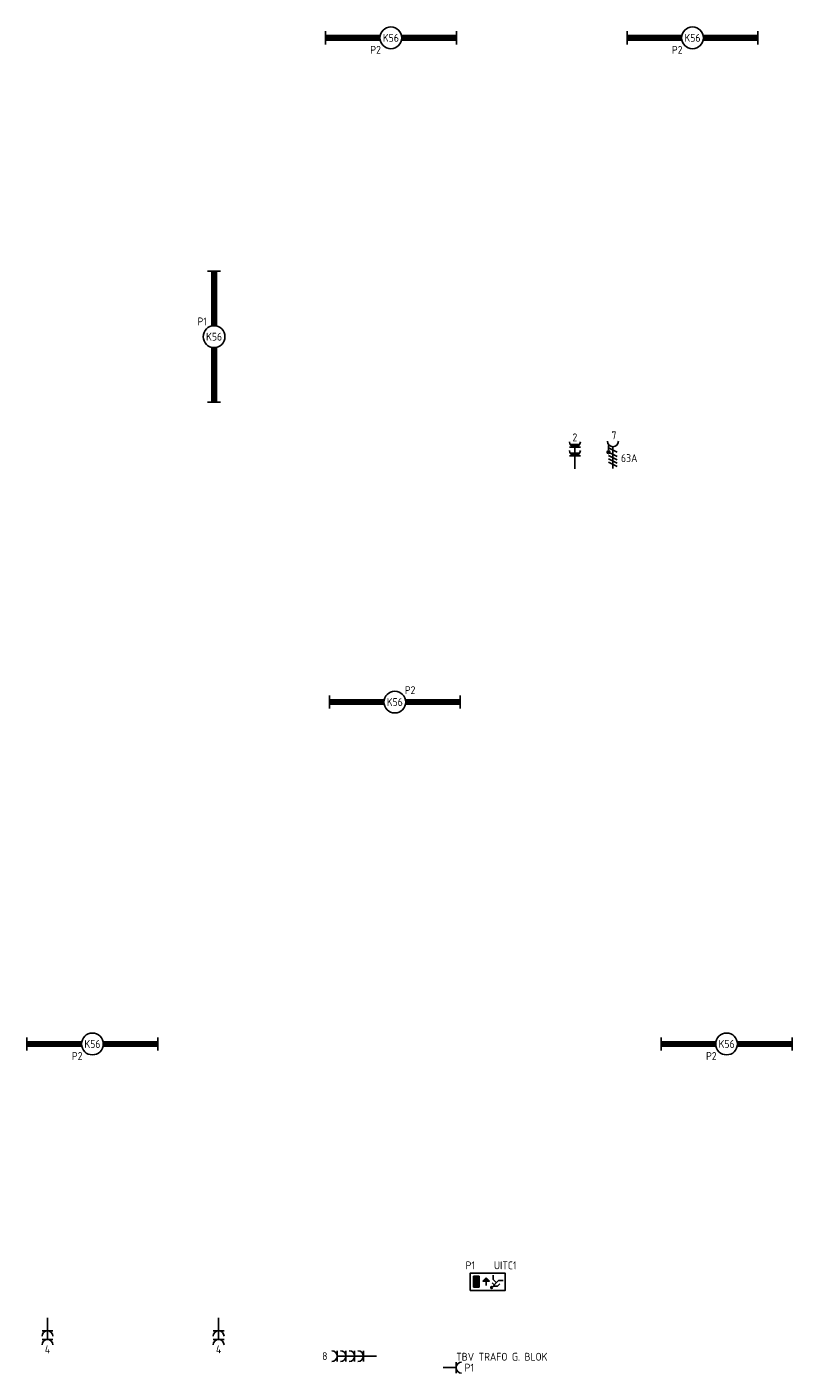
# Model space of a CAD drawing. Header units: millimetres. Extents: x 84152 to 132970, y 139979 to 175450.
# Tile 3 of 16: x 87107 to 95874, y 157685 to 173118. Entities that reach past the tile are written whole.
import ezdxf
from ezdxf.enums import TextEntityAlignment as Align

# ---------------------------------------------------------------- set-up
doc = ezdxf.new("R2010")
doc.units = ezdxf.units.MM
doc.layers.get('0').update_dxf_attribs({"linetype": 'CONTINUOUS'})
for name, color, linetype in [('EB62203-_ATTRIB', 2, 'CONTINUOUS'), ('EB62208-_ATTRIB', 2, 'CONTINUOUS'), ('EB63101-_ATTRIB', 2, 'CONTINUOUS'), ('EB63202-_ATTRIB', 2, 'CONTINUOUS'), ('EL62203-_KRACHT-WCD230', 3, 'CONTINUOUS'), ('EL62208-_KRACHT-WCD400', 3, 'CONTINUOUS'), ('EL63101-_LICHT-ARM', 3, 'CONTINUOUS'), ('EL63202-_NOODVRL-TXT', 3, 'CONTINUOUS')]:
    doc.layers.add(name, color=color, linetype=linetype)
doc.styles.add('1_8', font='iso', dxfattribs={"width": 0.7, "height": 1.8})
doc.styles.add('NORATT', font='isocp.shx')

# ---------------------------------------------------------------- blocks, each defined once
blk = doc.blocks.new('ES3W2A')
at = {"color": 0}
for p, q in [((1.25, 2), (-1.25, 2)), ((1.25, 0), (-1.25, 0)), ((0, 2), (0, -3))]:
    blk.add_line(p, q, dxfattribs=at)
for centre in [(0, 3.25), (0, 1.25)]:
    blk.add_arc(centre, 1.25, 180, 0, dxfattribs=at)
at = {"color": 0, "style": 'NORATT', "flags": 8}
blk.add_attdef('GROEP', text='', height=1.8, rotation=90, dxfattribs=at).set_placement((0, 5), align=Align.MIDDLE_CENTER)
at = {"color": 0, "style": 'NORATT'}
for tag, flags, p in [('VERMOGEN', 9, (-2.5, 2.5)), ('KAST', 9, (-2.5, 5)), ('GELIJK', 9, (-2.5, 0)), ('SCHAK', 8, (-1, -1.5))]:
    blk.add_attdef(tag, text='', height=1.8, dxfattribs=dict(at, flags=flags)).set_placement(p, align=Align.MIDDLE_RIGHT)
for tag, flags, p in [('DOEL', 8, (2.5, 2.5)), ('M_CODE', 9, (2.5, 0)), ('TAL', 8, (1, -1.5))]:
    blk.add_attdef(tag, text='', height=1.8, dxfattribs=dict(at, flags=flags)).set_placement(p, align=Align.MIDDLE_LEFT)
blk = doc.blocks.new('EK3T30')
at = {"color": 0}
for p, q in [((-15, -1.5), (-15, 1.5)), ((-15, 0.52), (-2.44, 0.52)), ((-15, 0.17), (-2.49, 0.17)), ((2.44, 0.52), (15, 0.52)), ((2.49, 0.17), (15, 0.17)), ((15, -1.5), (15, 1.5)), ((-15, -0.17), (-2.49, -0.17)), ((-15, -0.52), (-2.44, -0.52)), ((2.44, -0.52), (15, -0.52)), ((2.49, -0.17), (15, -0.17))]:
    blk.add_line(p, q, dxfattribs=at)
blk.add_circle((0, 0), 2.5, dxfattribs=at)
at = {"color": 0, "style": 'NORATT', "flags": 9}
blk.add_attdef('GELIJK', text='', height=1.8, dxfattribs=at).set_placement((3.5, 5), align=Align.MIDDLE_CENTER)
at = {"color": 0, "style": 'NORATT'}
for tag, flags, p in [('SCHAK', 8, (3.5, 2.8)), ('A_CODE', 8, (0, 0)), ('GROEP', 8, (-3.5, -2.8)), ('KAST', 9, (3.5, -2.8))]:
    blk.add_attdef(tag, text='', height=1.8, dxfattribs=dict(at, flags=flags)).set_placement(p, align=Align.MIDDLE)
blk = doc.blocks.new('ES3W2W')
at = {"color": 0}
for p, q in [((1.25, 2), (-1.25, 2)), ((1.25, 0), (-1.25, 0)), ((1.07, 2.6), (-1.07, 2.6)), ((1.07, 0.6), (-1.07, 0.6)), ((0.81, 2.3), (-0.81, 2.3)), ((0.81, 0.3), (-0.81, 0.3)), ((0, 2), (0, -3))]:
    blk.add_line(p, q, dxfattribs=at)
for centre in [(0, 3.25), (0, 1.25)]:
    blk.add_arc(centre, 1.25, 180, 0, dxfattribs=at)
at = {"style": '1_8'}
for tag, flags, p in [('VERMOGEN', 9, (-2.5, 6.25)), ('SCHAK', 8, (2.5, 6.25)), ('GROEP', 8, (0, 4.25)), ('TAL', 8, (2.5, 6.25)), ('KAST', 9, (7, 6.25))]:
    blk.add_attdef(tag, text='', height=1.8, rotation=90, dxfattribs=dict(at, flags=flags)).set_placement(p, align=Align.MIDDLE_CENTER)
at = {"style": '1_8', "flags": 8}
blk.add_attdef('DOEL', text='', height=1.8, rotation=90, dxfattribs=at).set_placement((-2.5, 2.75), align=Align.MIDDLE_LEFT)
at = {"style": '1_8', "flags": 9}
blk.add_attdef('M_CODE', text='', height=1.8, dxfattribs=at).set_placement((0, 0), align=Align.MIDDLE_CENTER)
blk = doc.blocks.new('ES2W4A')
at = {"color": 1}
for p, q in [((-1.2, 0.48), (-1.2, 1.02)), ((-1.07, 0.42), (-1.07, 1.08)), ((-1, 2.25), (-1, 1.25)), ((-1, 1.75), (1, 0.75)), ((-1, 0.75), (1, -0.25)), ((-1, 0), (1, -1)), ((-0.93, 0.42), (-0.93, 1.08)), ((-0.8, 0.48), (-0.8, 1.02)), ((-1, -0.75), (1, -1.75)), ((-1, -1.5), (1, -2.5))]:
    blk.add_line(p, q, dxfattribs=at)
at = {"color": 0}
blk.add_line((0, 2), (0, -3), dxfattribs=at)
at = {"color": 1}
blk.add_circle((-1, 0.75), 0.333, dxfattribs=at)
at = {"color": 0}
blk.add_arc((0, 3.25), 1.25, 180, 0, dxfattribs=at)
at = {"style": '1_8'}
for tag, flags, p in [('VERMOGEN', 9, (-3.75, 5.5)), ('GROEP', 8, (1.25, 5.5)), ('TAL', 8, (-3.75, 5.5)), ('DOEL', 8, (-1.25, 5.5)), ('KAST', 9, (3.75, 5.5))]:
    blk.add_attdef(tag, text='', height=1.8, rotation=90, dxfattribs=dict(at, flags=flags)).set_placement(p, align=Align.MIDDLE_LEFT)
at = {"color": 0, "style": '1_8', "width": 0.7, "flags": 8}
blk.add_attdef('SCHAK', text='', height=1.8, rotation=90, dxfattribs=at).set_placement((3.75, 4.25), align=Align.MIDDLE_LEFT)
at = {"style": '1_8', "flags": 9}
blk.add_attdef('M_CODE', text='', height=1.8, dxfattribs=at).set_placement((0, 0), align=Align.MIDDLE_CENTER)
blk = doc.blocks.new('ES3N026')
at = {"color": 2}
for p, q in [((-1.5, 0.75), (-1, 0.25)), ((0.38, -0.88), (0.38, 0.87)), ((-0.23, -0.27), (-0.23, -0.13)), ((-0.03, -0.47), (-0.03, -0.13)), ((0.17, -0.68), (0.17, -0.13)), ((0.57, -0.68), (0.57, -0.13)), ((0.77, -0.47), (0.77, -0.13)), ((0.97, -0.27), (0.97, -0.13))]:
    blk.add_line(p, q, dxfattribs=at)
at = {"color": 0}
for p, q in [((2.25, 1.25), (2.25, -1.25)), ((2.5, 1.25), (2.5, -1.25)), ((2.75, 1.25), (2.75, -1.25)), ((3, 1.25), (3, -1.25))]:
    blk.add_line(p, q, dxfattribs=at)
for points in [[(4.01, 2.01), (4.01, -1.98), (-3.99, -1.98), (-3.99, 2.01)], [(3.25, -1.25), (2, -1.25), (2, 1.25), (3.25, 1.25)]]:
    blk.add_lwpolyline(points, close=True, dxfattribs=at)
at = {"color": 2}
for points in [[(-0.75, 1.5), (-2.5, -0.25), (-3.5, -0.25)], [(-1.25, 1), (-2.25, 1), (-2.75, 0.5)], [(-2, 0.25), (-1.25, -0.5), (-1.25, -1.5)]]:
    blk.add_lwpolyline(points, dxfattribs=at)
blk.add_lwpolyline([(0.38, -0.88), (1.12, -0.13), (-0.37, -0.13)], close=True, dxfattribs=at)
blk.add_circle((-0.87, 1.35), 0.2, dxfattribs=at)
at = {"color": 0, "style": 'NORATT'}
for tag, flags, p in [('KAST', 9, (-4, 3.75)), ('NUMMER', 8, (4, 3.75)), ('A_CODE', 8, (-4, -3.75)), ('GROEP', 8, (4, -3.75))]:
    blk.add_attdef(tag, text='', height=1.8, dxfattribs=dict(at, flags=flags)).set_placement(p, align=Align.MIDDLE)
blk = doc.blocks.new('ES3W1A')
at = {"color": 0}
for p, q in [((1.25, 0), (-1.25, 0)), ((0, 0), (0, -3))]:
    blk.add_line(p, q, dxfattribs=at)
blk.add_arc((0, 1.25), 1.25, 180, 0, dxfattribs=at)
at = {"color": 0, "style": 'NORATT', "flags": 8}
blk.add_attdef('GROEP', text='', height=1.8, rotation=90, dxfattribs=at).set_placement((0, 3), align=Align.MIDDLE_CENTER)
at = {"color": 0, "style": 'NORATT'}
for tag, flags, p in [('VERMOGEN', 9, (-2.5, 2.5)), ('KAST', 9, (-2.5, 5)), ('GELIJK', 9, (-2.5, 0)), ('SCHAK', 8, (-1, -1.5))]:
    blk.add_attdef(tag, text='', height=1.8, dxfattribs=dict(at, flags=flags)).set_placement(p, align=Align.MIDDLE_RIGHT)
for tag, flags, p in [('DOEL', 8, (2.5, 2.5)), ('M_CODE', 9, (2.5, 0)), ('TAL', 8, (1, -1.5))]:
    blk.add_attdef(tag, text='', height=1.8, dxfattribs=dict(at, flags=flags)).set_placement(p, align=Align.MIDDLE_LEFT)
blk = doc.blocks.new('ES3W4A')
at = {"color": 0}
for p, q in [((1.25, 6), (-1.25, 6)), ((1.25, 4), (-1.25, 4)), ((0, 6), (0, -3)), ((1.25, 2), (-1.25, 2)), ((1.25, 0), (-1.25, 0))]:
    blk.add_line(p, q, dxfattribs=at)
for centre in [(0, 7.25), (0, 5.25), (0, 3.25), (0, 1.25)]:
    blk.add_arc(centre, 1.25, 180, 0, dxfattribs=at)
at = {"color": 0, "style": 'NORATT', "flags": 8}
blk.add_attdef('GROEP', text='', height=1.8, rotation=90, dxfattribs=at).set_placement((0, 9), align=Align.MIDDLE_CENTER)
at = {"color": 0, "style": 'NORATT'}
for tag, flags, p in [('VERMOGEN', 9, (-2.5, 2.5)), ('KAST', 9, (-2.5, 5)), ('GELIJK', 9, (-2.5, 0)), ('SCHAK', 8, (-1, -1.5))]:
    blk.add_attdef(tag, text='', height=1.8, dxfattribs=dict(at, flags=flags)).set_placement(p, align=Align.MIDDLE_RIGHT)
for tag, flags, p in [('DOEL', 8, (2.5, 2.5)), ('M_CODE', 9, (2.5, 0)), ('TAL', 8, (1, -1.5))]:
    blk.add_attdef(tag, text='', height=1.8, dxfattribs=dict(at, flags=flags)).set_placement(p, align=Align.MIDDLE_LEFT)

msp = doc.modelspace()

# ---------------------------------------------------------------- block references
at = {"layer": 'EL62203-_KRACHT-WCD230'}
ref = msp.add_blockref('ES3W2W', (93386, 168200), dxfattribs=dict(at, xscale=50, yscale=50, zscale=50))
ref.add_attrib('GROEP', '2', dxfattribs={"layer": 'EB62203-_ATTRIB', "color": 1, "height": 90, "style": '1_8', "flags": 8}).set_placement((93386, 168413), align=Align.MIDDLE_CENTER)
ref = msp.add_blockref('ES3W2A', (87342, 158170), dxfattribs=dict(at, xscale=50, yscale=50, zscale=50, rotation=180))
ref.add_attrib('GROEP', '4', dxfattribs={"layer": 'EB62203-_ATTRIB', "color": 1, "height": 90, "style": '1_8', "flags": 8}).set_placement((87342, 157957), align=Align.MIDDLE_CENTER)
ref = msp.add_blockref('ES3W2A', (89303, 158170), dxfattribs=dict(at, xscale=50, yscale=50, zscale=50, rotation=180))
ref.add_attrib('GROEP', '4', dxfattribs={"layer": 'EB62203-_ATTRIB', "color": 1, "height": 90, "style": '1_8', "flags": 8}).set_placement((89303, 157957), align=Align.MIDDLE_CENTER)
ref = msp.add_blockref('ES3W4A', (90962, 157879), dxfattribs=dict(at, xscale=50, yscale=50, zscale=50, rotation=90))
ref.add_attrib('GROEP', '8', dxfattribs={"layer": 'EB62203-_ATTRIB', "color": 1, "height": 90, "style": 'NORATT', "flags": 8}).set_placement((90550, 157879), align=Align.MIDDLE_RIGHT)
ref = msp.add_blockref('ES3W1A', (92025, 157747, 1050), dxfattribs=dict(at, xscale=50, yscale=50, zscale=50, rotation=270))
ref.add_attrib('DOEL', 'TBV TRAFO G. BLOK', dxfattribs={"layer": 'EB62203-_ATTRIB', "color": 1, "height": 90, "style": 'NORATT', "flags": 8}).set_placement((92025, 157872, 1050), align=Align.MIDDLE_LEFT)
ref.add_attrib('GROEP', 'P1', dxfattribs={"layer": 'EB62203-_ATTRIB', "color": 1, "height": 90, "style": 'NORATT', "flags": 8}).set_placement((92175, 157747, 1050), align=Align.MIDDLE_CENTER)
at = {"layer": 'EL62208-_KRACHT-WCD400'}
ref = msp.add_blockref('ES2W4A', (93821, 168205), dxfattribs=dict(at, xscale=50, yscale=50, zscale=50))
ref.add_attrib('DOEL', '63A', dxfattribs={"layer": 'EB62208-_ATTRIB', "color": 1, "height": 90, "style": '1_8', "flags": 8}).set_placement((93914, 168175), align=Align.MIDDLE_LEFT)
ref.add_attrib('GROEP', '7', dxfattribs={"layer": 'EB62208-_ATTRIB', "color": 1, "height": 90, "style": '1_8', "flags": 8}).set_placement((93805, 168436), align=Align.MIDDLE_LEFT)
at = {"layer": 'EL63101-_LICHT-ARM'}
ref = msp.add_blockref('EK3T30', (91277, 172993), dxfattribs=dict(at, xscale=50, yscale=50, zscale=50))
ref.add_attrib('A_CODE', 'K56', dxfattribs={"layer": 'EB63101-_ATTRIB', "color": 1, "height": 90, "style": '1_8', "flags": 8}).set_placement((91277, 172993), align=Align.MIDDLE)
ref.add_attrib('GROEP', 'P2', dxfattribs={"layer": 'EB63101-_ATTRIB', "color": 1, "height": 90, "style": '1_8', "flags": 8}).set_placement((91102, 172856), align=Align.MIDDLE)
ref = msp.add_blockref('EK3T30', (94733, 172993), dxfattribs=dict(at, xscale=50, yscale=50, zscale=50))
ref.add_attrib('A_CODE', 'K56', dxfattribs={"layer": 'EB63101-_ATTRIB', "color": 1, "height": 90, "style": '1_8', "flags": 8}).set_placement((94733, 172993), align=Align.MIDDLE)
ref.add_attrib('GROEP', 'P2', dxfattribs={"layer": 'EB63101-_ATTRIB', "color": 1, "height": 90, "style": '1_8', "flags": 8}).set_placement((94558, 172856), align=Align.MIDDLE)
ref = msp.add_blockref('EK3T30', (89251, 169567), dxfattribs=dict(at, xscale=50, yscale=50, zscale=50, rotation=270))
ref.add_attrib('A_CODE', 'K56', dxfattribs={"layer": 'EB63101-_ATTRIB', "color": 1, "height": 90, "style": '1_8', "flags": 8}).set_placement((89251, 169567), align=Align.MIDDLE)
ref.add_attrib('GROEP', 'P1', dxfattribs={"layer": 'EB63101-_ATTRIB', "color": 1, "height": 90, "style": '1_8', "flags": 8}).set_placement((89114, 169742), align=Align.MIDDLE)
ref = msp.add_blockref('EK3T30', (91322, 165378), dxfattribs=dict(at, xscale=50, yscale=50, zscale=50, rotation=180))
ref.add_attrib('A_CODE', 'K56', dxfattribs={"layer": 'EB63101-_ATTRIB', "color": 1, "height": 90, "style": '1_8', "flags": 8}).set_placement((91322, 165378), align=Align.MIDDLE)
ref.add_attrib('GROEP', 'P2', dxfattribs={"layer": 'EB63101-_ATTRIB', "color": 1, "height": 90, "style": '1_8', "flags": 8}).set_placement((91497, 165515), align=Align.MIDDLE)
ref = msp.add_blockref('EK3T30', (87857, 161458), dxfattribs=dict(at, xscale=50, yscale=50, zscale=50))
ref.add_attrib('A_CODE', 'K56', dxfattribs={"layer": 'EB63101-_ATTRIB', "color": 1, "height": 90, "style": '1_8', "flags": 8}).set_placement((87857, 161458), align=Align.MIDDLE)
ref.add_attrib('GROEP', 'P2', dxfattribs={"layer": 'EB63101-_ATTRIB', "color": 1, "height": 90, "style": '1_8', "flags": 8}).set_placement((87682, 161320), align=Align.MIDDLE)
ref = msp.add_blockref('EK3T30', (95124, 161458), dxfattribs=dict(at, xscale=50, yscale=50, zscale=50))
ref.add_attrib('A_CODE', 'K56', dxfattribs={"layer": 'EB63101-_ATTRIB', "color": 1, "height": 90, "style": '1_8', "flags": 8}).set_placement((95124, 161458), align=Align.MIDDLE)
ref.add_attrib('GROEP', 'P2', dxfattribs={"layer": 'EB63101-_ATTRIB', "color": 1, "height": 90, "style": '1_8', "flags": 8}).set_placement((94949, 161320), align=Align.MIDDLE)
at = {"layer": 'EL63202-_NOODVRL-TXT'}
ref = msp.add_blockref('ES3N026', (92387, 158733, 2600), dxfattribs=dict(at, xscale=50.00000000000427, yscale=50.00000000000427, zscale=50.00000000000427, rotation=180.0351209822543))
ref.add_attrib('A_CODE', 'UITC1', dxfattribs={"layer": 'EB63202-_ATTRIB', "color": 1, "height": 90, "style": 'NORATT', "flags": 8}).set_placement((92587, 158920, 2600), align=Align.MIDDLE)
ref.add_attrib('GROEP', 'P1', dxfattribs={"layer": 'EB63202-_ATTRIB', "color": 1, "height": 90, "style": 'NORATT', "flags": 8}).set_placement((92187, 158920, 2600), align=Align.MIDDLE)

doc.saveas('drawing.dxf')
